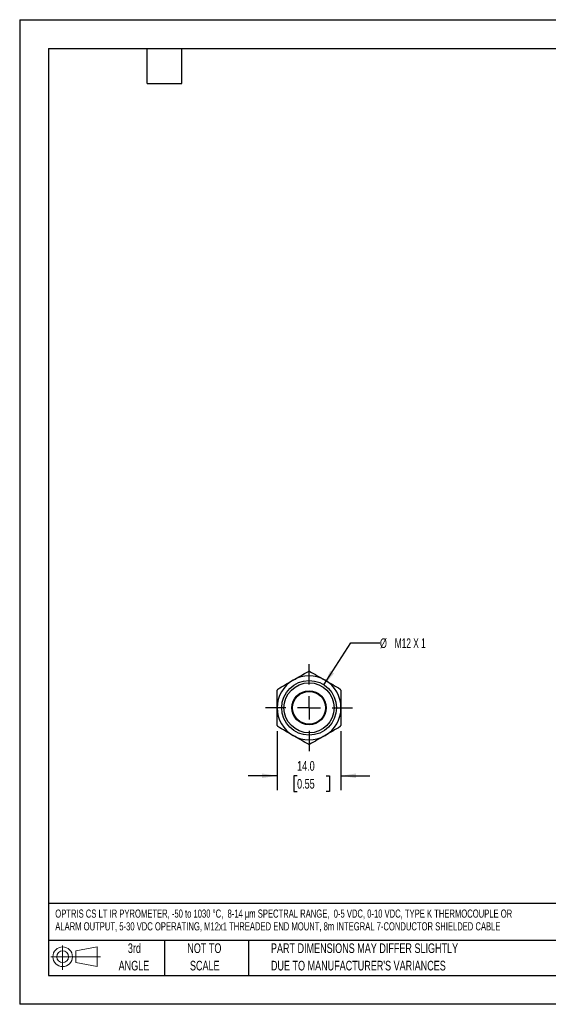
# Model space of a CAD drawing. Header units: millimetres. Extents: x 0 to 279, y 0 to 216.
# Tile 1 of 2: x 0 to 116, y 0 to 216. Entities that reach past the tile are written whole.
import ezdxf

# ---------------------------------------------------------------- set-up
doc = ezdxf.new("R2010")
doc.units = ezdxf.units.MM
doc.linetypes.add('CENTERX2', pattern=[20.32, 12.7, -2.54, 2.54, -2.54])
doc.layers.add('CENTER', color=40, linetype='CENTERX2')
doc.layers.add('SLD-DEFPOINTS', color=7, linetype='Continuous')
doc.layers.add('DIMENSIONS', color=140, linetype='Continuous', lineweight=25)
doc.layers.add('TEXT', color=140, linetype='Continuous', lineweight=25)
doc.styles.add('SLDTEXTSTYLE0', font='TXT', dxfattribs={"width": 0.7})
doc.styles.add('SLDTEXTSTYLE2', font='TXT', dxfattribs={"width": 0.642857})
doc.dimstyles.new('SLDDIMSTYLE0', dxfattribs={"dimtxt": 2.158008, "dimasz": 3.302, "dimexe": 0, "dimexo": 0.0625, "dimgap": 0.539502, "dimtad": 0, "dimtih": 1, "dimtoh": 1, "dimrnd": 1e-09, "dimzin": 12, "dimdsep": 46, "dimtxsty": 'SLDTEXTSTYLE0', "dimsah": 1, "dimcen": 0, "dimadec": 0, "dimazin": 3, "dimtfac": 1, "dimtofl": 0, "dimtmove": 0, "dimatfit": 3, "dimfxl": 0, "dimfrac": 2, "dimtolj": 1, "dimtzin": 12, "dimarcsym": 0})
doc.dimstyles.new('SLDDIMSTYLE1', dxfattribs={"dimtxt": 2.158008, "dimasz": 3.302, "dimexe": 0, "dimexo": 0.0625, "dimgap": 0.539502, "dimtad": 0, "dimtih": 1, "dimtoh": 1, "dimrnd": 1e-09, "dimzin": 4, "dimdsep": 46, "dimtxsty": 'SLDTEXTSTYLE0', "dimsah": 1, "dimcen": 0.09, "dimadec": 0, "dimazin": 1, "dimtfac": 1, "dimtmove": 0, "dimatfit": 0, "dimfxl": 0, "dimfrac": 2, "dimtolj": 1, "dimtzin": 12, "dimarcsym": 0})

# ---------------------------------------------------------------- blocks, each defined once
blk = doc.blocks.new('Block11')
at = {"color": 7, "linetype": 'Continuous', "lineweight": 18}
for p, q in [((2.59, 5.31), (2.59, 0)), ((5.48, 4.17), (10.18, 5.03)), ((10.18, 5.03), (10.18, 0.73)), ((0, 2.88), (10.87, 2.88)), ((5.48, 1.6), (5.48, 4.17)), ((5.48, 1.6), (10.18, 0.73))]:
    blk.add_line(p, q, dxfattribs=at)
for radius in [2.15, 1.29]:
    blk.add_circle((2.59, 2.88), radius, dxfattribs=at)
blk = doc.blocks.new('Block12')
at = {"layer": 'SLD-DEFPOINTS'}
blk.add_blockref('Block11', (0, 0), dxfattribs=at)
blk = doc.blocks.new('SW_NOTE_0')
at = {"layer": 'TEXT', "color": 0, "linetype": 'CENTERX2', "lineweight": 18, "attachment_point": 1, "style": 'SLDTEXTSTYLE0'}
for s, insert, char_height in [('OPTRIS CS LT IR PYROMETER, -50 to 1030 °C,  8-14 µm SPECTRAL RANGE,  0-5 VDC, 0-10 VDC, TYPE K THERMOCOUPLE OR', (0, 2.31), 1.78826), ('ALARM OUTPUT, 5-30 VDC OPERATING, M12x1 THREADED END MOUNT, 8m INTEGRAL 7-CONDUCTOR SHIELDED CABLE', (0, -0.48), 1.7883)]:
    blk.add_mtext(s, dxfattribs=dict(at, insert=insert, char_height=char_height))
blk = doc.blocks.new('SW_NOTE_0_3')
at = {"layer": 'TEXT', "color": 0, "linetype": 'CENTERX2', "lineweight": 18, "char_height": 2.1167, "attachment_point": 1, "style": 'SLDTEXTSTYLE0'}
for s, insert in [('PART DIMENSIONS MAY DIFFER SLIGHTLY', (0, 2.73)), ("DUE TO MANUFACTURER'S VARIANCES", (0, -1.09))]:
    blk.add_mtext(s, dxfattribs=dict(at, insert=insert))
blk = doc.blocks.new('SW_NOTE_0_4')
at = {"layer": 'TEXT', "color": 0, "linetype": 'CENTERX2', "lineweight": 18, "char_height": 2.117, "attachment_point": 2, "style": 'SLDTEXTSTYLE0'}
for s, insert in [('NOT TO', (5.26, 2.73)), ('SCALE', (5.35, -1.09))]:
    blk.add_mtext(s, dxfattribs=dict(at, insert=insert))
blk = doc.blocks.new('SW_NOTE_0_5')
at = {"layer": 'TEXT', "color": 0, "linetype": 'CENTERX2', "lineweight": 18, "char_height": 2.117, "attachment_point": 2, "style": 'SLDTEXTSTYLE0'}
for s, insert in [('3rd', (2.32, 2.73)), ('ANGLE', (2.22, -1.09))]:
    blk.add_mtext(s, dxfattribs=dict(at, insert=insert))
blk = doc.blocks.new('_D')
at = {"layer": 'DIMENSIONS'}
for p, q in [((66.75, 70.05), (72.68, 79.23)), ((72.68, 79.23), (79.03, 79.23))]:
    blk.add_line(p, q, dxfattribs=at)
blk.add_solid([(66.75, 70.05), (68.97, 72.55), (68.11, 73.1)], dxfattribs=at)
at = {"layer": 'DIMENSIONS', "char_height": 2.117, "attachment_point": 1}
for s, insert, style in [('%%c', (79.03, 80.24), 'SLDTEXTSTYLE0'), ('M12 X 1', (82.29, 80.24), 'SLDTEXTSTYLE2')]:
    blk.add_mtext(s, dxfattribs=dict(at, insert=insert, style=style))
blk = doc.blocks.new('_D_1')
at = {"layer": 'DIMENSIONS'}
for p, q in [((56.49, 59.87), (56.49, 46.94)), ((70.49, 59.87), (70.49, 46.94)), ((56.49, 50.11), (50.14, 50.11)), ((60.86, 50.11), (60.13, 50.11)), ((60.13, 50.11), (60.13, 46.68)), ((67.27, 50.11), (67.99, 50.11)), ((67.99, 50.11), (67.99, 46.68)), ((70.49, 50.11), (76.84, 50.11)), ((60.13, 46.68), (60.86, 46.68)), ((67.99, 46.68), (67.27, 46.68))]:
    blk.add_line(p, q, dxfattribs=at)
for points in [[(56.49, 50.11), (53.18, 50.62), (53.18, 49.61)], [(70.49, 50.11), (73.79, 49.61), (73.79, 50.62)]]:
    blk.add_solid(points, dxfattribs=at)
at = {"layer": 'DIMENSIONS', "char_height": 2.117, "attachment_point": 1, "style": 'SLDTEXTSTYLE0'}
for s, insert in [('14.0', (60.86, 53.33)), ('0.55', (60.86, 49.41))]:
    blk.add_mtext(s, dxfattribs=dict(at, insert=insert))
blk = doc.blocks.new('SW_CENTERMARKSYMBOL_0')
at = {"layer": 'CENTER', "color": 0}
for p, q in [((0, 5.08), (0, 9.54)), ((0, 0), (0, 2.54)), ((-5.08, 0), (-9.54, 0)), ((0, 0), (-2.54, 0)), ((0, 0), (0, -2.54)), ((0, 0), (2.54, 0)), ((5.08, 0), (9.54, 0)), ((0, -5.08), (0, -9.54))]:
    blk.add_line(p, q, dxfattribs=at)

msp = doc.modelspace()

# ---------------------------------------------------------------- linework, layer by layer
at = {"color": 7, "linetype": 'Continuous'}
for p, q in [((0.002, 215.903), (0.002, 0.003)), ((0.002, 215.903), (279.402, 215.903)), ((279.402, 0.003), (0.002, 0.003))]:
    msp.add_line(p, q, dxfattribs=at)
for radius in [6, 5.5, 3.75, 3.6]:
    msp.add_circle((63.486, 65.015), radius)
for radius, start, end in [(7, 60, 120), (8, 88.95502, 91.04498), (7, 120, 180), (8, 148.95502, 151.04498), (7, 0, 60), (8, 28.95502, 31.04498), (7, 180, 240), (7, 300, 0), (8, 208.95502, 211.04498), (8, 328.95502, 331.04498), (7, 240, 300), (8, 268.95502, 271.04498)]:
    msp.add_arc((63.486, 65.015), radius, start, end)
for points in [[(59.986, 71.077), (60.558, 71.407), (61.122, 71.733), (62.239, 72.378), (62.792, 72.697), (63.34, 73.014)], [(63.632, 73.014), (64.181, 72.697), (64.733, 72.378), (65.85, 71.733), (66.415, 71.407), (66.986, 71.077)], [(56.632, 69.141), (57.181, 69.457), (57.733, 69.776), (58.85, 70.421), (59.415, 70.747), (59.986, 71.077)], [(66.986, 71.077), (67.558, 70.747), (68.122, 70.421), (69.239, 69.776), (69.792, 69.457), (70.34, 69.141)], [(56.486, 65.015), (56.486, 65.675), (56.486, 66.326), (56.486, 67.616), (56.486, 68.254), (56.486, 68.888)], [(70.486, 68.888), (70.486, 68.254), (70.486, 67.616), (70.486, 66.326), (70.486, 65.675), (70.486, 65.015)], [(56.486, 61.142), (56.486, 61.775), (56.486, 62.414), (56.486, 63.703), (56.486, 64.355), (56.486, 65.015)], [(70.486, 65.015), (70.486, 64.355), (70.486, 63.703), (70.486, 62.414), (70.486, 61.775), (70.486, 61.142)], [(59.986, 58.953), (59.415, 59.283), (58.85, 59.608), (57.733, 60.253), (57.181, 60.572), (56.632, 60.889)], [(70.34, 60.889), (69.792, 60.572), (69.239, 60.253), (68.122, 59.608), (67.558, 59.283), (66.986, 58.953)], [(63.34, 57.016), (62.792, 57.333), (62.239, 57.652), (61.122, 58.297), (60.558, 58.623), (59.986, 58.953)], [(66.986, 58.953), (66.415, 58.623), (65.85, 58.297), (64.733, 57.652), (64.181, 57.333), (63.632, 57.016)]]:
    msp.add_open_spline(points, degree=3, knots=[0, 0, 0, 0, 0.5, 0.5, 1, 1, 1, 1])
at = {"layer": 'TEXT'}
for p, q in [((6.35, 209.55), (273.05, 209.55)), ((6.35, 209.55), (6.35, 6.35)), ((27.94, 201.93), (27.94, 209.55)), ((35.56, 201.93), (35.56, 209.55)), ((27.94, 201.93), (35.56, 201.93)), ((273.05, 22.126), (6.35, 22.126)), ((273.05, 13.97), (6.35, 13.97)), ((31.75, 13.97), (31.75, 6.35)), ((50.212, 13.97), (50.212, 6.35)), ((6.35, 6.35), (273.05, 6.35))]:
    msp.add_line(p, q, dxfattribs=at)

# ---------------------------------------------------------------- block references
at = {"layer": 'CENTER'}
msp.add_blockref('SW_CENTERMARKSYMBOL_0', (63.486, 65.015), dxfattribs=at)
at = {"layer": 'SLD-DEFPOINTS'}
msp.add_blockref('Block12', (6.838, 7.554), dxfattribs=at)
at = {"layer": 'TEXT', "linetype": 'CENTERX2', "lineweight": 18}
for name, p in [('SW_NOTE_0', (7.81, 18.475)), ('SW_NOTE_0_5', (22.847, 10.635)), ('SW_NOTE_0_4', (35.257, 10.635)), ('SW_NOTE_0_3', (55.119, 10.635))]:
    msp.add_blockref(name, p, dxfattribs=at)

# ---------------------------------------------------------------- dimensions: what is measured, and where the dimension line sits
at = {"layer": 'DIMENSIONS'}
dim = msp.add_diameter_dim_2p(p1=(60.226, 59.978), p2=(66.746, 70.052), text='%%cM12 X 1', dimstyle='SLDDIMSTYLE0', dxfattribs=at)
dim.commit()
dim.dimension.update_dxf_attribs({"geometry": '_D', "text_midpoint": (86.502, 79.225), "dimtype": 163})
dim = msp.add_linear_dim(base=(70.486, 50.114), p1=(56.486, 61.142), p2=(70.486, 61.142), dimstyle='SLDDIMSTYLE1', dxfattribs=at)
dim.commit()
dim.dimension.update_dxf_attribs({"geometry": '_D_1', "text_midpoint": (64.062, 50.114), "dimtype": 160})

doc.saveas('drawing.dxf')
